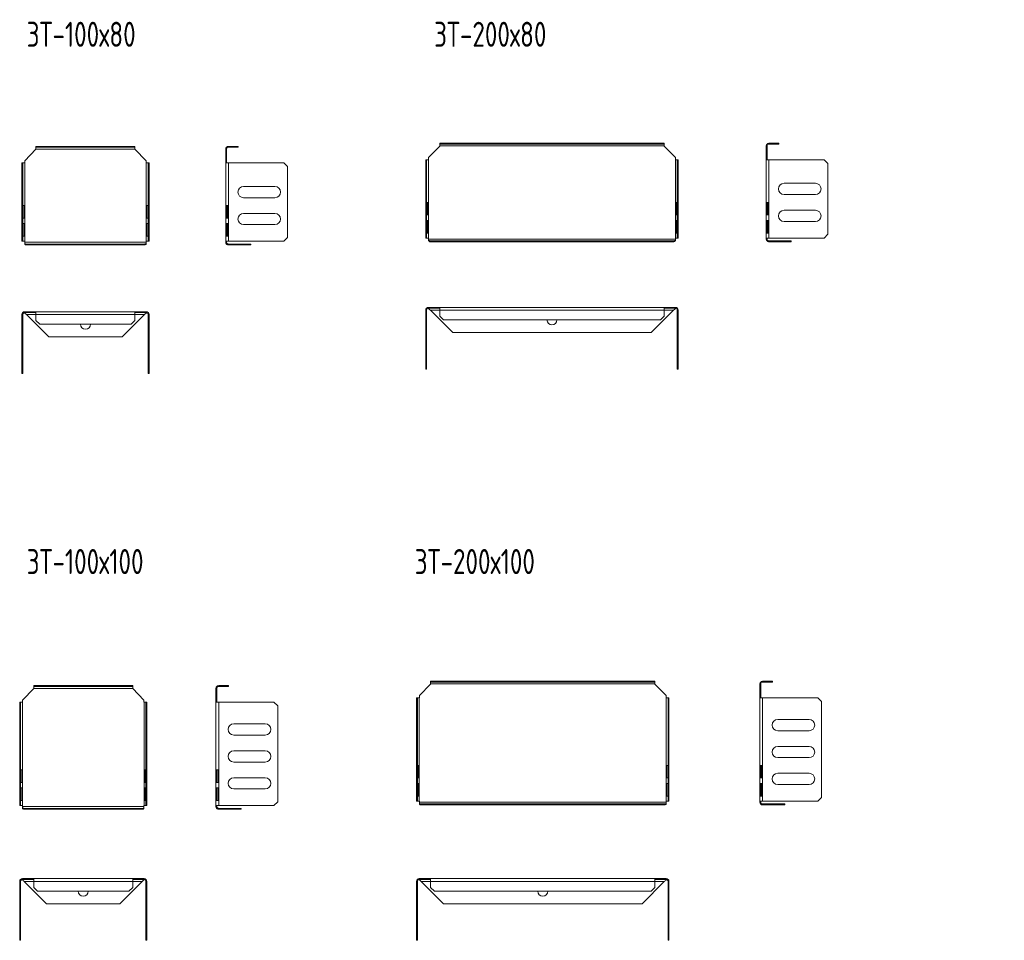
# Model space of a CAD drawing. Header units: millimetres. Extents: x -3 to 2198, y -1224 to 295.
# Tile 1 of 3: x 265 to 1051, y -1223 to -488. Entities that reach past the tile are written whole.
import ezdxf

# ---------------------------------------------------------------- set-up
doc = ezdxf.new("R2010")
doc.units = ezdxf.units.MM
doc.styles.add('SLDTEXTSTYLE0', font='TXT', dxfattribs={"width": 0.7, "bigfont": 'bigfont'})

msp = doc.modelspace()

# ---------------------------------------------------------------- linework, layer by layer
at = {"color": 7, "linetype": 'Continuous', "lineweight": 15}
for p, q in [((600.22, -589.17), (591.27, -598.46)), ((600.22, -587.63), (600.22, -586.93)), ((600.22, -586.93), (603.22, -586.93)), ((603.22, -587.63), (600.22, -587.63)), ((600.22, -587.63), (600.22, -589.13)), ((779.22, -589.13), (600.22, -589.13)), ((600.22, -589.13), (600.22, -589.17)), ((603.22, -586.93), (603.22, -587.63)), ((776.22, -586.93), (603.22, -586.93)), ((776.22, -587.63), (603.22, -587.63)), ((776.22, -587.63), (776.22, -586.93)), ((776.22, -586.93), (779.22, -586.93)), ((779.22, -587.63), (776.22, -587.63)), ((779.22, -586.93), (779.22, -587.63)), ((779.22, -589.13), (779.22, -587.63)), ((779.22, -589.17), (779.22, -589.13)), ((788.18, -598.46), (779.22, -589.17)), ((860.66, -589.13), (861.36, -589.13)), ((860.66, -589.13), (860.66, -589.17)), ((861.36, -589.17), (860.66, -589.17)), ((860.66, -589.17), (860.66, -598.46)), ((861.36, -589.13), (861.36, -589.17)), ((861.36, -589.17), (861.36, -598.46)), ((862.86, -586.93), (862.86, -587.63)), ((867.65, -586.93), (862.86, -586.93)), ((867.65, -587.63), (862.86, -587.63)), ((867.65, -587.63), (867.65, -586.93)), ((867.65, -586.93), (870.65, -586.93)), ((870.65, -587.63), (867.65, -587.63)), ((870.65, -586.93), (870.65, -587.63)), ((277.97, -591.68), (269.02, -600.97)), ((277.97, -590.13), (277.97, -589.43)), ((277.97, -589.43), (280.97, -589.43)), ((280.97, -590.13), (277.97, -590.13)), ((277.97, -590.13), (277.97, -591.63)), ((356.97, -591.63), (277.97, -591.63)), ((277.97, -591.63), (277.97, -591.68)), ((280.97, -589.43), (280.97, -590.13)), ((353.97, -589.43), (280.97, -589.43)), ((353.97, -590.13), (280.97, -590.13)), ((353.97, -590.13), (353.97, -589.43)), ((353.97, -589.43), (356.97, -589.43)), ((356.97, -590.13), (353.97, -590.13)), ((356.97, -589.43), (356.97, -590.13)), ((356.97, -591.63), (356.97, -590.13)), ((356.97, -591.68), (356.97, -591.63)), ((365.93, -600.97), (356.97, -591.68)), ((429.41, -591.63), (430.11, -591.63)), ((429.41, -591.63), (429.41, -591.68)), ((430.11, -591.68), (429.41, -591.68)), ((429.41, -591.68), (429.41, -600.97)), ((430.11, -591.63), (430.11, -591.68)), ((430.11, -591.68), (430.11, -600.97)), ((431.61, -589.43), (431.61, -590.13)), ((436.4, -589.43), (431.61, -589.43)), ((436.4, -590.13), (431.61, -590.13)), ((436.4, -590.13), (436.4, -589.43)), ((436.4, -589.43), (439.4, -589.43)), ((439.4, -590.13), (436.4, -590.13)), ((439.4, -589.43), (439.4, -590.13)), ((266.77, -602.65), (267.47, -602.65)), ((266.77, -605.65), (266.77, -602.65)), ((267.47, -602.65), (267.47, -605.65)), ((268.97, -602.65), (267.47, -602.65)), ((268.97, -665.15), (268.97, -602.65)), ((269.02, -602.65), (268.97, -602.65)), ((269.02, -600.97), (269.02, -602.65)), ((365.93, -602.65), (365.93, -600.97)), ((365.97, -602.65), (365.93, -602.65)), ((365.97, -665.15), (365.97, -602.65)), ((367.47, -602.65), (365.97, -602.65)), ((367.47, -602.65), (368.17, -602.65)), ((367.47, -605.65), (367.47, -602.65)), ((368.17, -602.65), (368.17, -605.65)), ((430.11, -600.97), (429.41, -600.97)), ((429.41, -600.97), (429.41, -602.65)), ((429.41, -602.65), (431.61, -602.65)), ((429.41, -665.15), (429.41, -602.65)), ((430.11, -600.97), (430.11, -602.65)), ((431.61, -665.15), (431.61, -602.65)), ((431.61, -602.65), (475.65, -602.65)), ((478.65, -605.65), (475.65, -602.65)), ((589.02, -600.14), (589.72, -600.14)), ((589.02, -603.14), (589.02, -600.14)), ((589.72, -603.14), (589.02, -603.14)), ((589.02, -603.14), (589.02, -659.64)), ((589.72, -600.14), (589.72, -603.14)), ((591.22, -600.14), (589.72, -600.14)), ((589.72, -603.14), (589.72, -659.64)), ((591.22, -662.64), (591.22, -600.14)), ((591.27, -600.14), (591.22, -600.14)), ((591.27, -598.46), (591.27, -600.14)), ((788.18, -600.14), (788.18, -598.46)), ((788.22, -600.14), (788.18, -600.14)), ((788.22, -662.64), (788.22, -600.14)), ((789.72, -600.14), (788.22, -600.14)), ((789.72, -600.14), (790.42, -600.14)), ((789.72, -603.14), (789.72, -600.14)), ((790.42, -603.14), (789.72, -603.14)), ((789.72, -659.64), (789.72, -603.14)), ((790.42, -600.14), (790.42, -603.14)), ((790.42, -659.64), (790.42, -603.14)), ((861.36, -598.46), (860.66, -598.46)), ((860.66, -598.46), (860.66, -600.14)), ((860.66, -600.14), (862.86, -600.14)), ((860.66, -662.64), (860.66, -600.14)), ((861.36, -598.46), (861.36, -600.14)), ((862.86, -662.64), (862.86, -600.14)), ((862.86, -600.14), (906.9, -600.14)), ((909.9, -603.14), (906.9, -600.14)), ((909.9, -603.14), (909.9, -659.64)), ((267.47, -605.65), (266.77, -605.65)), ((266.77, -605.65), (266.77, -662.15)), ((267.47, -605.65), (267.47, -662.15)), ((368.17, -605.65), (367.47, -605.65)), ((367.47, -662.15), (367.47, -605.65)), ((368.17, -662.15), (368.17, -605.65)), ((478.65, -605.65), (478.65, -662.15)), ((874.9, -618.93), (899.9, -618.93)), ((443.65, -621.44), (468.65, -621.44)), ((899.9, -627.93), (874.9, -627.93)), ((468.65, -630.44), (443.65, -630.44)), ((589.76, -634.14), (590.85, -634.14)), ((589.76, -644.14), (589.76, -634.14)), ((590.68, -634.14), (590.68, -644.14)), ((590.85, -634.14), (590.85, -644.14)), ((788.59, -644.14), (788.59, -634.14)), ((788.59, -634.14), (789.68, -634.14)), ((788.76, -644.14), (788.76, -634.14)), ((789.68, -634.14), (789.68, -644.14)), ((862.32, -634.14), (860.72, -634.14)), ((860.72, -634.14), (860.72, -644.14)), ((861.4, -634.14), (861.4, -644.14)), ((862.32, -644.14), (862.32, -634.14)), ((267.52, -636.65), (268.61, -636.65)), ((267.52, -646.65), (267.52, -636.65)), ((268.44, -636.65), (268.44, -646.65)), ((268.61, -636.65), (268.61, -646.65)), ((366.34, -646.65), (366.34, -636.65)), ((366.34, -636.65), (367.43, -636.65)), ((366.51, -646.65), (366.51, -636.65)), ((367.43, -636.65), (367.43, -646.65)), ((431.07, -636.65), (429.47, -636.65)), ((429.47, -636.65), (429.47, -646.65)), ((430.15, -636.65), (430.15, -646.65)), ((431.07, -646.65), (431.07, -636.65)), ((443.65, -642.94), (468.65, -642.94)), ((590.85, -644.14), (589.76, -644.14)), ((789.68, -644.14), (788.59, -644.14)), ((860.72, -644.14), (862.32, -644.14)), ((874.9, -640.43), (899.9, -640.43)), ((268.61, -646.65), (267.52, -646.65)), ((267.52, -651.15), (268.61, -651.15)), ((267.52, -661.15), (267.52, -651.15)), ((268.44, -651.15), (268.44, -661.15)), ((268.61, -651.15), (268.61, -661.15)), ((367.43, -646.65), (366.34, -646.65)), ((366.34, -661.15), (366.34, -651.15)), ((366.34, -651.15), (367.43, -651.15)), ((366.51, -661.15), (366.51, -651.15)), ((367.43, -651.15), (367.43, -661.15)), ((429.47, -646.65), (431.07, -646.65)), ((431.07, -651.15), (429.47, -651.15)), ((429.47, -651.15), (429.47, -661.15)), ((430.15, -651.15), (430.15, -661.15)), ((431.07, -661.15), (431.07, -651.15)), ((468.65, -651.94), (443.65, -651.94)), ((589.76, -648.64), (590.85, -648.64)), ((589.76, -658.64), (589.76, -648.64)), ((590.68, -648.64), (590.68, -658.64)), ((590.85, -648.64), (590.85, -658.64)), ((788.59, -658.64), (788.59, -648.64)), ((788.59, -648.64), (789.68, -648.64)), ((788.76, -658.64), (788.76, -648.64)), ((789.68, -648.64), (789.68, -658.64)), ((862.32, -648.64), (860.72, -648.64)), ((860.72, -648.64), (860.72, -658.64)), ((861.4, -648.64), (861.4, -658.64)), ((862.32, -658.64), (862.32, -648.64)), ((899.9, -649.43), (874.9, -649.43)), ((589.02, -662.64), (589.02, -659.64)), ((589.02, -659.64), (589.72, -659.64)), ((589.72, -659.64), (589.72, -662.64)), ((590.85, -658.64), (589.76, -658.64)), ((789.68, -658.64), (788.59, -658.64)), ((789.72, -659.64), (790.42, -659.64)), ((789.72, -662.64), (789.72, -659.64)), ((790.42, -659.64), (790.42, -662.64)), ((860.72, -658.64), (862.32, -658.64)), ((906.9, -662.64), (909.9, -659.64)), ((266.77, -665.15), (266.77, -662.15)), ((266.77, -662.15), (267.47, -662.15)), ((267.47, -665.15), (266.77, -665.15)), ((267.47, -662.15), (267.47, -665.15)), ((267.47, -665.15), (268.97, -665.15)), ((268.61, -661.15), (267.52, -661.15)), ((268.97, -665.15), (269.02, -665.15)), ((269.02, -665.15), (269.02, -665.94)), ((365.93, -665.94), (269.02, -665.94)), ((269.02, -665.94), (269.02, -667)), ((269.02, -667.49), (269.02, -667)), ((270.47, -668.14), (270.47, -667.44)), ((270.47, -667.44), (288.27, -667.44)), ((288.27, -667.44), (288.27, -668.14)), ((288.27, -667.44), (346.68, -667.44)), ((346.68, -667.44), (346.68, -668.14)), ((346.68, -667.44), (364.47, -667.44)), ((364.47, -667.44), (364.47, -668.14)), ((365.93, -665.15), (365.97, -665.15)), ((365.93, -665.94), (365.93, -665.15)), ((365.93, -667), (365.93, -665.94)), ((365.93, -667.49), (365.93, -667)), ((365.97, -665.15), (367.47, -665.15)), ((367.43, -661.15), (366.34, -661.15)), ((367.47, -662.15), (368.17, -662.15)), ((367.47, -665.15), (367.47, -662.15)), ((368.17, -665.15), (367.47, -665.15)), ((368.17, -662.15), (368.17, -665.15)), ((431.61, -665.15), (429.41, -665.15)), ((429.41, -665.15), (429.41, -665.94)), ((429.41, -665.94), (430.11, -665.94)), ((429.47, -661.15), (431.07, -661.15)), ((430.05, -667.49), (430.55, -667)), ((430.11, -665.15), (430.11, -665.94)), ((475.65, -665.15), (431.61, -665.15)), ((431.61, -668.14), (431.61, -667.44)), ((431.61, -667.44), (449.4, -667.44)), ((449.4, -667.44), (449.4, -668.14)), ((475.65, -665.15), (478.65, -662.15)), ((589.72, -662.64), (589.02, -662.64)), ((589.72, -662.64), (591.22, -662.64)), ((591.22, -662.64), (591.27, -662.64)), ((591.27, -662.64), (591.27, -663.43)), ((788.18, -663.43), (591.27, -663.43)), ((591.27, -663.43), (591.27, -664.49)), ((591.27, -664.99), (591.27, -664.49)), ((592.72, -665.63), (592.72, -664.93)), ((592.72, -664.93), (610.52, -664.93)), ((592.72, -665.63), (610.52, -665.63)), ((610.52, -664.93), (610.52, -665.63)), ((610.52, -664.93), (768.93, -664.93)), ((610.52, -665.63), (768.93, -665.63)), ((768.93, -664.93), (768.93, -665.63)), ((768.93, -664.93), (786.72, -664.93)), ((768.93, -665.63), (786.72, -665.63)), ((786.72, -664.93), (786.72, -665.63)), ((788.18, -662.64), (788.22, -662.64)), ((788.18, -663.43), (788.18, -662.64)), ((788.18, -664.49), (788.18, -663.43)), ((788.18, -664.99), (788.18, -664.49)), ((788.22, -662.64), (789.72, -662.64)), ((790.42, -662.64), (789.72, -662.64)), ((862.86, -662.64), (860.66, -662.64)), ((860.66, -662.64), (860.66, -663.43)), ((860.66, -663.43), (861.36, -663.43)), ((861.3, -664.99), (861.8, -664.49)), ((861.36, -662.64), (861.36, -663.43)), ((906.9, -662.64), (862.86, -662.64)), ((862.86, -665.63), (862.86, -664.93)), ((862.86, -664.93), (880.65, -664.93)), ((862.86, -665.63), (880.65, -665.63)), ((880.65, -664.93), (880.65, -665.63)), ((270.47, -668.14), (288.27, -668.14)), ((288.27, -668.14), (346.68, -668.14)), ((346.68, -668.14), (364.47, -668.14)), ((431.61, -668.14), (449.4, -668.14)), ((268.97, -721.46), (268.97, -722.16)), ((269.02, -721.46), (268.97, -721.46)), ((269.02, -722.16), (268.97, -722.16)), ((269.02, -722.16), (269.02, -721.46)), ((277.97, -721.46), (269.02, -721.46)), ((277.97, -722.16), (269.02, -722.16)), ((269.02, -722.16), (269.02, -722.6)), ((277.97, -723.66), (277.97, -721.46)), ((356.97, -721.46), (277.97, -721.46)), ((356.97, -721.46), (356.97, -723.66)), ((365.93, -721.46), (356.97, -721.46)), ((365.93, -722.16), (356.97, -722.16)), ((365.93, -722.16), (365.93, -721.46)), ((365.97, -721.46), (365.93, -721.46)), ((365.97, -722.16), (365.93, -722.16)), ((365.93, -722.6), (365.93, -722.16)), ((365.97, -721.46), (365.97, -722.16)), ((589.02, -720.16), (589.72, -720.16)), ((589.02, -720.16), (589.02, -764.21)), ((589.72, -720.16), (589.72, -764.21)), ((591.22, -717.96), (591.22, -718.66)), ((591.27, -717.96), (591.22, -717.96)), ((591.27, -718.66), (591.22, -718.66)), ((591.27, -718.66), (591.27, -717.96)), ((600.22, -717.96), (591.27, -717.96)), ((600.22, -718.66), (591.27, -718.66)), ((591.27, -718.66), (591.27, -719.1)), ((600.22, -720.16), (592.72, -720.16)), ((592.72, -720.16), (610.52, -737.96)), ((600.22, -720.16), (600.22, -717.96)), ((779.22, -717.96), (600.22, -717.96)), ((779.22, -720.16), (600.22, -720.16)), ((600.22, -724.96), (600.22, -720.16)), ((768.93, -737.96), (786.72, -720.16)), ((779.22, -717.96), (779.22, -720.16)), ((788.18, -717.96), (779.22, -717.96)), ((788.18, -718.66), (779.22, -718.66)), ((779.22, -720.16), (779.22, -724.96)), ((786.72, -720.16), (779.22, -720.16)), ((788.18, -718.66), (788.18, -717.96)), ((788.22, -717.96), (788.18, -717.96)), ((788.22, -718.66), (788.18, -718.66)), ((788.18, -719.1), (788.18, -718.66)), ((788.22, -717.96), (788.22, -718.66)), ((790.42, -720.16), (789.72, -720.16)), ((789.72, -764.21), (789.72, -720.16)), ((790.42, -764.21), (790.42, -720.16)), ((266.77, -723.66), (267.47, -723.66)), ((266.77, -723.66), (266.77, -767.71)), ((267.47, -723.66), (267.47, -767.71)), ((277.97, -723.66), (270.47, -723.66)), ((270.47, -723.66), (288.27, -741.46)), ((356.97, -723.66), (277.97, -723.66)), ((277.97, -728.46), (277.97, -723.66)), ((277.97, -728.46), (280.97, -731.46)), ((346.68, -741.46), (364.47, -723.66)), ((353.97, -731.46), (356.97, -728.46)), ((356.97, -723.66), (356.97, -728.46)), ((364.47, -723.66), (356.97, -723.66)), ((368.17, -723.66), (367.47, -723.66)), ((367.47, -767.71), (367.47, -723.66)), ((368.17, -767.71), (368.17, -723.66)), ((600.22, -724.96), (603.22, -727.96)), ((776.22, -727.96), (603.22, -727.96)), ((776.22, -727.96), (779.22, -724.96)), ((353.97, -731.46), (280.97, -731.46)), ((610.52, -737.96), (768.93, -737.96)), ((288.27, -741.46), (346.68, -741.46)), ((266.77, -767.71), (267.47, -767.71)), ((266.77, -770.71), (266.77, -767.71)), ((267.47, -767.71), (267.47, -770.71)), ((367.47, -767.71), (368.17, -767.71)), ((367.47, -770.71), (367.47, -767.71)), ((368.17, -767.71), (368.17, -770.71)), ((589.02, -764.21), (589.72, -764.21)), ((589.02, -767.21), (589.02, -764.21)), ((589.72, -767.21), (589.02, -767.21)), ((589.72, -764.21), (589.72, -767.21)), ((789.72, -764.21), (790.42, -764.21)), ((789.72, -767.21), (789.72, -764.21)), ((790.42, -767.21), (789.72, -767.21)), ((790.42, -764.21), (790.42, -767.21)), ((267.47, -770.71), (266.77, -770.71)), ((368.17, -770.71), (367.47, -770.71)), ((276.18, -1020.59), (276.18, -1019.89)), ((276.18, -1019.89), (279.18, -1019.89)), ((279.18, -1020.59), (276.18, -1020.59)), ((276.18, -1020.59), (276.18, -1022.09)), ((279.18, -1019.89), (279.18, -1020.59)), ((352.18, -1019.89), (279.18, -1019.89)), ((352.18, -1020.59), (279.18, -1020.59)), ((352.18, -1020.59), (352.18, -1019.89)), ((352.18, -1019.89), (355.18, -1019.89)), ((355.18, -1020.59), (352.18, -1020.59)), ((355.18, -1019.89), (355.18, -1020.59)), ((355.18, -1022.09), (355.18, -1020.59)), ((423.8, -1019.89), (423.8, -1020.59)), ((428.6, -1019.89), (423.8, -1019.89)), ((428.6, -1020.59), (423.8, -1020.59)), ((428.6, -1020.59), (428.6, -1019.89)), ((428.6, -1019.89), (431.6, -1019.89)), ((431.6, -1020.59), (428.6, -1020.59)), ((431.6, -1019.89), (431.6, -1020.59)), ((592.87, -1018.64), (583.91, -1027.92)), ((592.87, -1017.09), (592.87, -1016.39)), ((592.87, -1016.39), (595.87, -1016.39)), ((595.87, -1017.09), (592.87, -1017.09)), ((592.87, -1017.09), (592.87, -1018.59)), ((771.87, -1018.59), (592.87, -1018.59)), ((592.87, -1018.59), (592.87, -1018.64)), ((595.87, -1016.39), (595.87, -1017.09)), ((768.87, -1016.39), (595.87, -1016.39)), ((768.87, -1017.09), (595.87, -1017.09)), ((768.87, -1017.09), (768.87, -1016.39)), ((768.87, -1016.39), (771.87, -1016.39)), ((771.87, -1017.09), (768.87, -1017.09)), ((771.87, -1016.39), (771.87, -1017.09)), ((771.87, -1018.59), (771.87, -1017.09)), ((771.87, -1018.64), (771.87, -1018.59)), ((780.82, -1027.92), (771.87, -1018.64)), ((855.62, -1018.59), (856.32, -1018.59)), ((855.62, -1018.59), (855.62, -1018.64)), ((856.32, -1018.64), (855.62, -1018.64)), ((855.62, -1018.64), (855.62, -1027.92)), ((856.32, -1018.59), (856.32, -1018.64)), ((856.32, -1018.64), (856.32, -1027.92)), ((857.82, -1016.39), (857.82, -1017.09)), ((862.62, -1016.39), (857.82, -1016.39)), ((862.62, -1017.09), (857.82, -1017.09)), ((862.62, -1017.09), (862.62, -1016.39)), ((862.62, -1016.39), (865.62, -1016.39)), ((865.62, -1017.09), (862.62, -1017.09)), ((865.62, -1016.39), (865.62, -1017.09)), ((276.18, -1022.14), (267.23, -1031.42)), ((355.18, -1022.09), (276.18, -1022.09)), ((276.18, -1022.09), (276.18, -1022.14)), ((355.18, -1022.14), (355.18, -1022.09)), ((364.14, -1031.42), (355.18, -1022.14)), ((421.6, -1022.09), (422.3, -1022.09)), ((421.6, -1022.09), (421.6, -1022.14)), ((422.3, -1022.14), (421.6, -1022.14)), ((421.6, -1022.14), (421.6, -1031.42)), ((422.3, -1022.09), (422.3, -1022.14)), ((422.3, -1022.14), (422.3, -1031.42)), ((583.91, -1027.92), (583.91, -1029.61)), ((780.82, -1029.61), (780.82, -1027.92)), ((856.32, -1027.92), (855.62, -1027.92)), ((855.62, -1027.92), (855.62, -1029.61)), ((856.32, -1027.92), (856.32, -1029.61)), ((264.98, -1033.11), (265.68, -1033.11)), ((264.98, -1036.11), (264.98, -1033.11)), ((265.68, -1036.11), (264.98, -1036.11)), ((264.98, -1036.11), (264.98, -1112.61)), ((265.68, -1033.11), (265.68, -1036.11)), ((267.18, -1033.11), (265.68, -1033.11)), ((265.68, -1036.11), (265.68, -1112.61)), ((267.18, -1115.61), (267.18, -1033.11)), ((267.23, -1033.11), (267.18, -1033.11)), ((267.23, -1031.42), (267.23, -1033.11)), ((364.14, -1033.11), (364.14, -1031.42)), ((364.19, -1033.11), (364.14, -1033.11)), ((364.19, -1115.61), (364.19, -1033.11)), ((365.69, -1033.11), (364.19, -1033.11)), ((365.69, -1033.11), (366.39, -1033.11)), ((365.69, -1036.11), (365.69, -1033.11)), ((366.39, -1036.11), (365.69, -1036.11)), ((365.69, -1112.61), (365.69, -1036.11)), ((366.39, -1033.11), (366.39, -1036.11)), ((366.39, -1112.61), (366.39, -1036.11)), ((422.3, -1031.42), (421.6, -1031.42)), ((421.6, -1031.42), (421.6, -1033.11)), ((421.6, -1115.61), (421.6, -1033.11)), ((421.6, -1033.11), (423.8, -1033.11)), ((422.3, -1031.42), (422.3, -1033.11)), ((423.8, -1115.61), (423.8, -1033.11)), ((423.8, -1033.11), (467.85, -1033.11)), ((470.85, -1036.11), (467.85, -1033.11)), ((470.85, -1036.11), (470.85, -1112.61)), ((581.66, -1029.61), (582.36, -1029.61)), ((581.66, -1032.61), (581.66, -1029.61)), ((582.36, -1032.61), (581.66, -1032.61)), ((581.66, -1032.61), (581.66, -1109.11)), ((582.36, -1029.61), (582.36, -1032.61)), ((583.86, -1029.61), (582.36, -1029.61)), ((582.36, -1032.61), (582.36, -1109.11)), ((583.86, -1112.11), (583.86, -1029.61)), ((583.91, -1029.61), (583.86, -1029.61)), ((780.87, -1029.61), (780.82, -1029.61)), ((780.87, -1112.11), (780.87, -1029.61)), ((782.37, -1029.61), (780.87, -1029.61)), ((782.37, -1029.61), (783.07, -1029.61)), ((782.37, -1032.61), (782.37, -1029.61)), ((783.07, -1032.61), (782.37, -1032.61)), ((782.37, -1109.11), (782.37, -1032.61)), ((783.07, -1029.61), (783.07, -1032.61)), ((783.07, -1109.11), (783.07, -1032.61)), ((855.62, -1112.11), (855.62, -1029.61)), ((855.62, -1029.61), (857.82, -1029.61)), ((857.82, -1112.11), (857.82, -1029.61)), ((857.82, -1029.61), (901.87, -1029.61)), ((904.87, -1032.61), (901.87, -1029.61)), ((904.87, -1032.61), (904.87, -1109.11)), ((435.85, -1050.4), (460.85, -1050.4)), ((869.87, -1046.9), (894.87, -1046.9)), ((460.85, -1059.4), (435.85, -1059.4)), ((894.87, -1055.9), (869.87, -1055.9)), ((869.87, -1068.4), (894.87, -1068.4)), ((435.85, -1071.9), (460.85, -1071.9)), ((460.85, -1080.9), (435.85, -1080.9)), ((582.41, -1083.61), (583.5, -1083.61)), ((582.41, -1093.61), (582.41, -1083.61)), ((583.33, -1083.61), (583.33, -1093.61)), ((583.5, -1083.61), (583.5, -1093.61)), ((781.23, -1093.61), (781.23, -1083.61)), ((781.23, -1083.61), (782.32, -1083.61)), ((781.4, -1093.61), (781.4, -1083.61)), ((782.32, -1083.61), (782.32, -1093.61)), ((857.29, -1083.61), (855.69, -1083.61)), ((855.69, -1083.61), (855.69, -1093.61)), ((856.36, -1083.61), (856.36, -1093.61)), ((857.29, -1093.61), (857.29, -1083.61)), ((894.87, -1077.4), (869.87, -1077.4)), ((265.73, -1087.11), (266.82, -1087.11)), ((265.73, -1097.11), (265.73, -1087.11)), ((266.65, -1087.11), (266.65, -1097.11)), ((266.82, -1087.11), (266.82, -1097.11)), ((364.55, -1097.11), (364.55, -1087.11)), ((364.55, -1087.11), (365.64, -1087.11)), ((364.72, -1097.11), (364.72, -1087.11)), ((365.64, -1087.11), (365.64, -1097.11)), ((423.27, -1087.11), (421.67, -1087.11)), ((421.67, -1087.11), (421.67, -1097.11)), ((422.35, -1087.11), (422.35, -1097.11)), ((423.27, -1097.11), (423.27, -1087.11)), ((869.87, -1089.9), (894.87, -1089.9)), ((266.82, -1097.11), (265.73, -1097.11)), ((365.64, -1097.11), (364.55, -1097.11)), ((421.67, -1097.11), (423.27, -1097.11)), ((435.85, -1093.4), (460.85, -1093.4)), ((583.5, -1093.61), (582.41, -1093.61)), ((582.41, -1098.11), (583.5, -1098.11)), ((582.41, -1108.11), (582.41, -1098.11)), ((583.33, -1098.11), (583.33, -1108.11)), ((583.5, -1098.11), (583.5, -1108.11)), ((782.32, -1093.61), (781.23, -1093.61)), ((781.23, -1108.11), (781.23, -1098.11)), ((781.23, -1098.11), (782.32, -1098.11)), ((781.4, -1108.11), (781.4, -1098.11)), ((782.32, -1098.11), (782.32, -1108.11)), ((855.69, -1093.61), (857.29, -1093.61)), ((857.29, -1098.11), (855.69, -1098.11)), ((855.69, -1098.11), (855.69, -1108.11)), ((856.36, -1098.11), (856.36, -1108.11)), ((857.29, -1108.11), (857.29, -1098.11)), ((894.87, -1098.9), (869.87, -1098.9)), ((265.73, -1101.61), (266.82, -1101.61)), ((265.73, -1111.61), (265.73, -1101.61)), ((266.65, -1101.61), (266.65, -1111.61)), ((266.82, -1101.61), (266.82, -1111.61)), ((364.55, -1111.61), (364.55, -1101.61)), ((364.55, -1101.61), (365.64, -1101.61)), ((364.72, -1111.61), (364.72, -1101.61)), ((365.64, -1101.61), (365.64, -1111.61)), ((423.27, -1101.61), (421.67, -1101.61)), ((421.67, -1101.61), (421.67, -1111.61)), ((422.35, -1101.61), (422.35, -1111.61)), ((423.27, -1111.61), (423.27, -1101.61)), ((460.85, -1102.4), (435.85, -1102.4)), ((264.98, -1115.61), (264.98, -1112.61)), ((264.98, -1112.61), (265.68, -1112.61)), ((265.68, -1115.61), (264.98, -1115.61)), ((265.68, -1112.61), (265.68, -1115.61)), ((265.68, -1115.61), (267.18, -1115.61)), ((266.82, -1111.61), (265.73, -1111.61)), ((267.18, -1115.61), (267.23, -1115.61)), ((267.23, -1115.61), (267.23, -1116.4)), ((364.14, -1115.61), (364.19, -1115.61)), ((364.14, -1116.4), (364.14, -1115.61)), ((364.19, -1115.61), (365.69, -1115.61)), ((365.64, -1111.61), (364.55, -1111.61)), ((365.69, -1112.61), (366.39, -1112.61)), ((365.69, -1115.61), (365.69, -1112.61)), ((366.39, -1115.61), (365.69, -1115.61)), ((366.39, -1112.61), (366.39, -1115.61)), ((423.8, -1115.61), (421.6, -1115.61)), ((421.6, -1115.61), (421.6, -1116.4)), ((421.67, -1111.61), (423.27, -1111.61)), ((422.3, -1115.61), (422.3, -1116.4)), ((467.85, -1115.61), (423.8, -1115.61)), ((467.85, -1115.61), (470.85, -1112.61)), ((581.66, -1112.11), (581.66, -1109.11)), ((581.66, -1109.11), (582.36, -1109.11)), ((582.36, -1112.11), (581.66, -1112.11)), ((582.36, -1109.11), (582.36, -1112.11)), ((582.36, -1112.11), (583.86, -1112.11)), ((583.5, -1108.11), (582.41, -1108.11)), ((583.86, -1112.11), (583.91, -1112.11)), ((583.91, -1112.11), (583.91, -1112.89)), ((780.82, -1112.89), (583.91, -1112.89)), ((583.91, -1112.89), (583.91, -1113.95)), ((583.91, -1114.45), (583.91, -1113.95)), ((585.36, -1115.09), (585.36, -1114.39)), ((585.36, -1114.39), (603.16, -1114.39)), ((585.36, -1115.09), (603.16, -1115.09)), ((603.16, -1114.39), (603.16, -1115.09)), ((603.16, -1114.39), (761.57, -1114.39)), ((603.16, -1115.09), (761.57, -1115.09)), ((761.57, -1114.39), (761.57, -1115.09)), ((761.57, -1114.39), (779.37, -1114.39)), ((761.57, -1115.09), (779.37, -1115.09)), ((779.37, -1114.39), (779.37, -1115.09)), ((780.82, -1112.11), (780.87, -1112.11)), ((780.82, -1112.89), (780.82, -1112.11)), ((780.82, -1113.95), (780.82, -1112.89)), ((780.82, -1114.45), (780.82, -1113.95)), ((780.87, -1112.11), (782.37, -1112.11)), ((782.32, -1108.11), (781.23, -1108.11)), ((782.37, -1109.11), (783.07, -1109.11)), ((782.37, -1112.11), (782.37, -1109.11)), ((783.07, -1112.11), (782.37, -1112.11)), ((783.07, -1109.11), (783.07, -1112.11)), ((857.82, -1112.11), (855.62, -1112.11)), ((855.62, -1112.11), (855.62, -1112.89)), ((855.62, -1112.89), (856.32, -1112.89)), ((855.69, -1108.11), (857.29, -1108.11)), ((856.26, -1114.45), (856.76, -1113.95)), ((856.32, -1112.11), (856.32, -1112.89)), ((901.87, -1112.11), (857.82, -1112.11)), ((857.82, -1115.09), (857.82, -1114.39)), ((857.82, -1114.39), (875.62, -1114.39)), ((857.82, -1115.09), (875.62, -1115.09)), ((875.62, -1114.39), (875.62, -1115.09)), ((901.87, -1112.11), (904.87, -1109.11)), ((364.14, -1116.4), (267.23, -1116.4)), ((267.23, -1116.4), (267.23, -1117.46)), ((267.23, -1117.95), (267.23, -1117.46)), ((268.68, -1118.6), (268.68, -1117.9)), ((268.68, -1117.9), (286.48, -1117.9)), ((268.68, -1118.6), (286.48, -1118.6)), ((286.48, -1117.9), (286.48, -1118.6)), ((286.48, -1117.9), (344.89, -1117.9)), ((286.48, -1118.6), (344.89, -1118.6)), ((344.89, -1117.9), (344.89, -1118.6)), ((344.89, -1117.9), (362.69, -1117.9)), ((344.89, -1118.6), (362.69, -1118.6)), ((362.69, -1117.9), (362.69, -1118.6)), ((364.14, -1117.46), (364.14, -1116.4)), ((364.14, -1117.95), (364.14, -1117.46)), ((421.6, -1116.4), (422.3, -1116.4)), ((422.25, -1117.95), (422.74, -1117.46)), ((423.8, -1118.6), (423.8, -1117.9)), ((423.8, -1117.9), (441.6, -1117.9)), ((423.8, -1118.6), (441.6, -1118.6)), ((441.6, -1117.9), (441.6, -1118.6)), ((264.98, -1176.16), (265.68, -1176.16)), ((264.98, -1176.16), (264.98, -1220.21)), ((265.68, -1176.16), (265.68, -1220.21)), ((267.18, -1173.96), (267.18, -1174.66)), ((267.23, -1173.96), (267.18, -1173.96)), ((267.23, -1174.66), (267.18, -1174.66)), ((267.23, -1174.66), (267.23, -1173.96)), ((276.18, -1173.96), (267.23, -1173.96)), ((276.18, -1174.66), (267.23, -1174.66)), ((267.23, -1174.66), (267.23, -1175.1)), ((276.18, -1176.16), (268.68, -1176.16)), ((268.68, -1176.16), (286.48, -1193.96)), ((355.18, -1173.96), (276.18, -1173.96)), ((276.18, -1176.16), (276.18, -1173.96)), ((355.18, -1176.16), (276.18, -1176.16)), ((276.18, -1180.96), (276.18, -1176.16)), ((344.89, -1193.96), (362.69, -1176.16)), ((355.18, -1173.96), (355.18, -1176.16)), ((364.14, -1173.96), (355.18, -1173.96)), ((364.14, -1174.66), (355.18, -1174.66)), ((355.18, -1176.16), (355.18, -1180.96)), ((362.69, -1176.16), (355.18, -1176.16)), ((364.14, -1174.66), (364.14, -1173.96)), ((364.19, -1173.96), (364.14, -1173.96)), ((364.19, -1174.66), (364.14, -1174.66)), ((364.14, -1175.1), (364.14, -1174.66)), ((364.19, -1173.96), (364.19, -1174.66)), ((366.39, -1176.16), (365.69, -1176.16)), ((365.69, -1220.21), (365.69, -1176.16)), ((366.39, -1220.21), (366.39, -1176.16)), ((581.66, -1176.16), (582.36, -1176.16)), ((581.66, -1176.16), (581.66, -1220.21)), ((582.36, -1176.16), (582.36, -1220.21)), ((583.86, -1173.96), (583.86, -1174.66)), ((583.91, -1173.96), (583.86, -1173.96)), ((583.91, -1174.66), (583.86, -1174.66)), ((583.91, -1174.66), (583.91, -1173.96)), ((592.87, -1173.96), (583.91, -1173.96)), ((592.87, -1174.66), (583.91, -1174.66)), ((583.91, -1174.66), (583.91, -1175.1)), ((592.87, -1176.16), (585.36, -1176.16)), ((585.36, -1176.16), (603.16, -1193.96)), ((771.87, -1173.96), (592.87, -1173.96)), ((592.87, -1176.16), (592.87, -1173.96)), ((771.87, -1176.16), (592.87, -1176.16)), ((592.87, -1180.96), (592.87, -1176.16)), ((761.57, -1193.96), (779.37, -1176.16)), ((771.87, -1173.96), (771.87, -1176.16)), ((780.82, -1173.96), (771.87, -1173.96)), ((780.82, -1174.66), (771.87, -1174.66)), ((771.87, -1176.16), (771.87, -1180.96)), ((779.37, -1176.16), (771.87, -1176.16)), ((780.82, -1174.66), (780.82, -1173.96)), ((780.87, -1173.96), (780.82, -1173.96)), ((780.87, -1174.66), (780.82, -1174.66)), ((780.82, -1175.1), (780.82, -1174.66)), ((780.87, -1173.96), (780.87, -1174.66)), ((783.07, -1176.16), (782.37, -1176.16)), ((782.37, -1220.21), (782.37, -1176.16)), ((783.07, -1220.21), (783.07, -1176.16)), ((276.18, -1180.96), (279.18, -1183.96)), ((352.18, -1183.96), (279.18, -1183.96)), ((352.18, -1183.96), (355.18, -1180.96)), ((592.87, -1180.96), (595.87, -1183.96)), ((768.87, -1183.96), (595.87, -1183.96)), ((768.87, -1183.96), (771.87, -1180.96)), ((286.48, -1193.96), (344.89, -1193.96)), ((603.16, -1193.96), (761.57, -1193.96)), ((264.98, -1220.21), (265.68, -1220.21)), ((264.98, -1223.21), (264.98, -1220.21)), ((265.68, -1223.21), (264.98, -1223.21)), ((265.68, -1220.21), (265.68, -1223.21)), ((365.69, -1220.21), (366.39, -1220.21)), ((365.69, -1223.21), (365.69, -1220.21)), ((366.39, -1223.21), (365.69, -1223.21)), ((366.39, -1220.21), (366.39, -1223.21)), ((581.66, -1220.21), (582.36, -1220.21)), ((581.66, -1223.21), (581.66, -1220.21)), ((582.36, -1223.21), (581.66, -1223.21)), ((582.36, -1220.21), (582.36, -1223.21)), ((782.37, -1220.21), (783.07, -1220.21)), ((782.37, -1223.21), (782.37, -1220.21)), ((783.07, -1223.21), (782.37, -1223.21)), ((783.07, -1220.21), (783.07, -1223.21))]:
    msp.add_line(p, q, dxfattribs=at)
for centre, radius, start, end in [((862.86, -589.13), 2.2, 90, 180), ((862.86, -589.13), 1.5, 90, 180), ((431.61, -591.63), 2.2, 90, 180), ((431.61, -591.63), 1.5, 90, 180), ((874.9, -623.43), 4.5, 90, 270), ((899.9, -623.43), 4.5, 270, 90), ((443.65, -625.94), 4.5, 90, 270), ((468.65, -625.94), 4.5, 270, 90), ((443.65, -647.44), 4.5, 90, 270), ((468.65, -647.44), 4.5, 270, 90), ((874.9, -644.93), 4.5, 90, 270), ((899.9, -644.93), 4.5, 270, 90), ((431.61, -665.94), 2.2, 180, 225), ((431.61, -665.94), 1.5, 180, 225), ((862.86, -663.43), 2.2, 180, 225), ((862.86, -663.43), 1.5, 180, 225), ((268.97, -723.66), 2.2, 90, 180), ((268.97, -723.66), 1.5, 90, 180), ((365.97, -723.66), 2.2, 0, 90), ((365.97, -723.66), 1.5, 0, 90), ((591.22, -720.16), 2.2, 90, 180), ((591.22, -720.16), 1.5, 90, 180), ((788.22, -720.16), 2.2, 0, 90), ((788.22, -720.16), 1.5, 0, 90), ((689.72, -727.96), 4, 180, 0), ((317.47, -731.46), 4, 180, 0), ((423.8, -1022.09), 2.2, 90, 180), ((423.8, -1022.09), 1.5, 90, 180), ((857.82, -1018.59), 2.2, 90, 180), ((857.82, -1018.59), 1.5, 90, 180), ((435.85, -1054.9), 4.5, 90, 270), ((460.85, -1054.9), 4.5, 270, 90), ((869.87, -1051.4), 4.5, 90, 270), ((894.87, -1051.4), 4.5, 270, 90), ((869.87, -1072.9), 4.5, 90, 270), ((894.87, -1072.9), 4.5, 270, 90), ((435.85, -1076.4), 4.5, 90, 270), ((460.85, -1076.4), 4.5, 270, 90), ((869.87, -1094.4), 4.5, 90, 270), ((894.87, -1094.4), 4.5, 270, 90), ((435.85, -1097.9), 4.5, 90, 270), ((460.85, -1097.9), 4.5, 270, 90), ((857.82, -1112.89), 2.2, 180, 225), ((857.82, -1112.89), 1.5, 180, 225), ((423.8, -1116.4), 2.2, 180, 225), ((423.8, -1116.4), 1.5, 180, 225), ((267.18, -1176.16), 2.2, 90, 180), ((267.18, -1176.16), 1.5, 90, 180), ((364.19, -1176.16), 2.2, 0, 90), ((364.19, -1176.16), 1.5, 0, 90), ((583.86, -1176.16), 2.2, 90, 180), ((583.86, -1176.16), 1.5, 90, 180), ((780.87, -1176.16), 2.2, 0, 90), ((780.87, -1176.16), 1.5, 0, 90), ((315.68, -1183.96), 4, 180, 0), ((682.37, -1183.96), 4, 180, 0)]:
    msp.add_arc(centre, radius, start, end, dxfattribs=at)
for points in [[(269.02, -667), (269.26, -667.14), (269.5, -667.25), (269.99, -667.4), (270.23, -667.44), (270.47, -667.44)], [(269.02, -667.49), (269.26, -667.7), (269.5, -667.86), (269.99, -668.08), (270.23, -668.14), (270.47, -668.14)], [(364.47, -667.44), (364.72, -667.44), (364.96, -667.4), (365.44, -667.25), (365.69, -667.14), (365.93, -667)], [(364.47, -668.14), (364.72, -668.14), (364.96, -668.08), (365.44, -667.86), (365.69, -667.7), (365.93, -667.49)], [(430.05, -667.49), (430.25, -667.7), (430.5, -667.86), (431.03, -668.08), (431.32, -668.14), (431.61, -668.14)], [(430.55, -667), (430.68, -667.14), (430.85, -667.25), (431.21, -667.4), (431.41, -667.44), (431.61, -667.44)], [(591.27, -664.49), (591.51, -664.63), (591.75, -664.74), (592.23, -664.89), (592.48, -664.93), (592.72, -664.93)], [(591.27, -664.99), (591.51, -665.19), (591.75, -665.35), (592.23, -665.57), (592.48, -665.63), (592.72, -665.63)], [(786.72, -664.93), (786.96, -664.93), (787.21, -664.89), (787.69, -664.74), (787.93, -664.63), (788.18, -664.49)], [(786.72, -665.63), (786.96, -665.63), (787.21, -665.57), (787.69, -665.35), (787.93, -665.19), (788.18, -664.99)], [(861.3, -664.99), (861.51, -665.19), (861.75, -665.35), (862.28, -665.57), (862.57, -665.63), (862.86, -665.63)], [(861.8, -664.49), (861.94, -664.63), (862.1, -664.74), (862.47, -664.89), (862.66, -664.93), (862.86, -664.93)], [(269.02, -722.6), (269.26, -722.74), (269.5, -722.91), (269.99, -723.27), (270.23, -723.47), (270.47, -723.66)], [(364.47, -723.66), (364.72, -723.47), (364.96, -723.27), (365.44, -722.91), (365.69, -722.74), (365.93, -722.6)], [(591.27, -719.1), (591.51, -719.24), (591.75, -719.41), (592.23, -719.77), (592.48, -719.96), (592.72, -720.16)], [(786.72, -720.16), (786.96, -719.96), (787.21, -719.77), (787.69, -719.41), (787.93, -719.24), (788.18, -719.1)], [(583.91, -1113.95), (584.15, -1114.09), (584.39, -1114.2), (584.88, -1114.35), (585.12, -1114.39), (585.36, -1114.39)], [(583.91, -1114.45), (584.15, -1114.65), (584.39, -1114.82), (584.88, -1115.04), (585.12, -1115.09), (585.36, -1115.09)], [(779.37, -1114.39), (779.61, -1114.39), (779.85, -1114.35), (780.34, -1114.2), (780.58, -1114.09), (780.82, -1113.95)], [(779.37, -1115.09), (779.61, -1115.09), (779.85, -1115.04), (780.34, -1114.82), (780.58, -1114.65), (780.82, -1114.45)], [(856.26, -1114.45), (856.47, -1114.65), (856.71, -1114.82), (857.24, -1115.04), (857.53, -1115.09), (857.82, -1115.09)], [(856.76, -1113.95), (856.9, -1114.09), (857.06, -1114.2), (857.43, -1114.35), (857.62, -1114.39), (857.82, -1114.39)], [(267.23, -1117.46), (267.47, -1117.6), (267.71, -1117.71), (268.2, -1117.86), (268.44, -1117.9), (268.68, -1117.9)], [(267.23, -1117.95), (267.47, -1118.16), (267.71, -1118.32), (268.2, -1118.54), (268.44, -1118.6), (268.68, -1118.6)], [(362.69, -1117.9), (362.93, -1117.9), (363.17, -1117.86), (363.65, -1117.71), (363.9, -1117.6), (364.14, -1117.46)], [(362.69, -1118.6), (362.93, -1118.6), (363.17, -1118.54), (363.65, -1118.32), (363.9, -1118.16), (364.14, -1117.95)], [(422.25, -1117.95), (422.45, -1118.16), (422.69, -1118.32), (423.23, -1118.54), (423.51, -1118.6), (423.8, -1118.6)], [(422.74, -1117.46), (422.88, -1117.6), (423.05, -1117.71), (423.41, -1117.86), (423.61, -1117.9), (423.8, -1117.9)], [(267.23, -1175.1), (267.47, -1175.24), (267.71, -1175.4), (268.2, -1175.77), (268.44, -1175.96), (268.68, -1176.16)], [(362.69, -1176.16), (362.93, -1175.96), (363.17, -1175.77), (363.65, -1175.4), (363.9, -1175.24), (364.14, -1175.1)], [(583.91, -1175.1), (584.15, -1175.24), (584.39, -1175.4), (584.88, -1175.77), (585.12, -1175.96), (585.36, -1176.16)], [(779.37, -1176.16), (779.61, -1175.96), (779.85, -1175.77), (780.34, -1175.4), (780.58, -1175.24), (780.82, -1175.1)]]:
    msp.add_open_spline(points, degree=3, knots=[0, 0, 0, 0, 0.5, 0.5, 1, 1, 1, 1], dxfattribs=at)

# ---------------------------------------------------------------- texts
at = {"color": 7, "linetype": 'Continuous', "lineweight": 0, "char_height": 20, "attachment_point": 1, "style": 'SLDTEXTSTYLE0'}
for s, insert in [('\\M+18448\\M+18453-100\\M+1848780', (270.58, -490)), ('\\M+18448\\M+18453-200\\M+1848780', (595.68, -490)), ('\\M+18448\\M+18453-100\\M+18487100', (270.58, -910.88)), ('\\M+18448\\M+18453-200\\M+18487100', (580.21, -910.88))]:
    msp.add_mtext(s, dxfattribs=dict(at, insert=insert))

doc.saveas('drawing.dxf')
